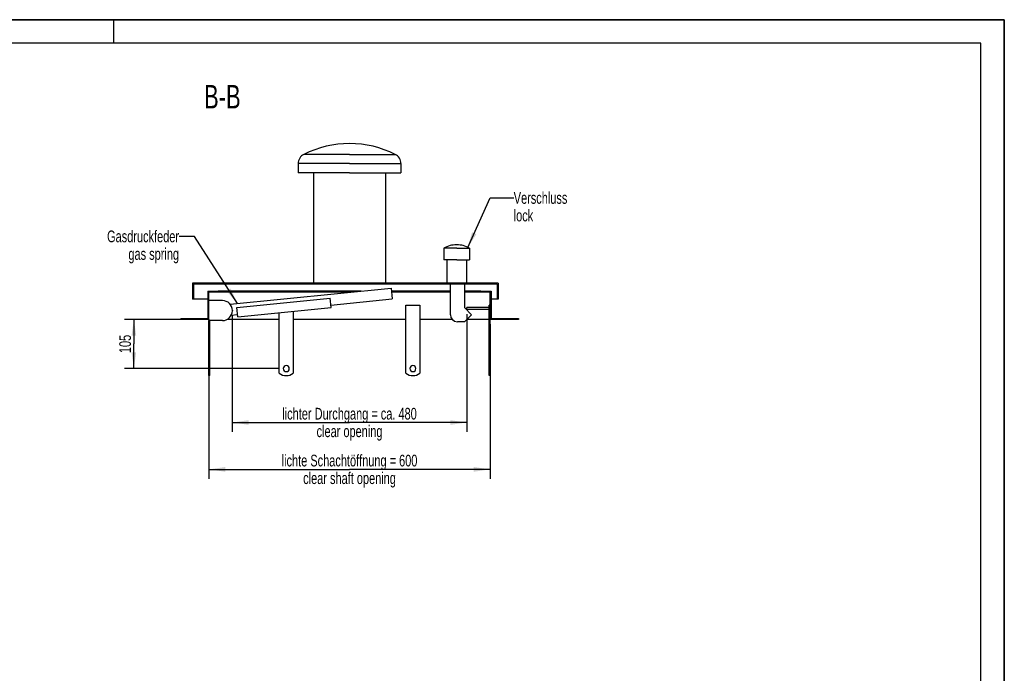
# Model space of a CAD drawing. Header units: millimetres. Extents: x 0 to 4200, y 0 to 2970.
# Tile 18 of 18: x 2100 to 4200, y 1576 to 2970. Entities that reach past the tile are written whole.
import ezdxf

# ---------------------------------------------------------------- set-up
doc = ezdxf.new("R2010")
doc.units = ezdxf.units.MM
doc.header["$LTSCALE"] = 231
doc.layers.get('0').update_dxf_attribs({"linetype": 'CONTINUOUS'})
for name, color, linetype in [('005_AXIS', 7, 'CONTINUOUS'), ('050_DIMENSIONING', 7, 'CONTINUOUS'), ('052_SYMBOLS', 7, 'CONTINUOUS'), ('053_NOTES', 7, 'CONTINUOUS')]:
    doc.layers.add(name, color=color, linetype=linetype)
doc.styles.get("Standard").update_dxf_attribs({"font": 'txt', "width": 0.7})
doc.dimstyles.new('DIMSTYLE_1', dxfattribs={"dimtxt": 25, "dimasz": 35, "dimexe": 2, "dimexo": 1, "dimtad": 1, "dimdec": 1, "dimtxsty": 'Standard', "dimblk": '_FILLED', "dimblk1": '_FILLED', "dimblk2": '_FILLED', "dimcen": 0.09, "dimazin": 2, "dimtp": 0.8, "dimtm": 0.8, "dimtfac": 1, "dimtdec": 1, "dimtofl": 0, "dimtmove": 0, "dimatfit": 3, "dimldrblk": '_FILLED', "dimfxl": 1, "dimtolj": 1, "dimarcsym": 0})
doc.dimstyles.new('DIMSTYLE_2', dxfattribs={"dimtxt": 25, "dimasz": 35, "dimexe": 2, "dimexo": 1, "dimtad": 1, "dimtxsty": 'Standard', "dimblk": '_FILLED', "dimblk1": '_FILLED', "dimblk2": '_FILLED', "dimcen": 0.09, "dimazin": 2, "dimtp": 0.3, "dimtm": 0.3, "dimtfac": 1, "dimtofl": 0, "dimtmove": 0, "dimatfit": 3, "dimldrblk": '_FILLED', "dimfxl": 1, "dimtolj": 1, "dimarcsym": 0})
doc.dimstyles.new('DIMSTYLE_3', dxfattribs={"dimtxt": 25, "dimasz": 35, "dimexe": 2, "dimexo": 1, "dimtad": 1, "dimtxsty": 'Standard', "dimblk": '_FILLED', "dimblk1": '_FILLED', "dimblk2": '_FILLED', "dimcen": 0.09, "dimazin": 2, "dimtp": 0.8, "dimtm": 0.8, "dimtfac": 1, "dimtofl": 0, "dimtmove": 0, "dimatfit": 3, "dimldrblk": '_FILLED', "dimfxl": 1, "dimtolj": 1, "dimarcsym": 0})
doc.dimstyles.get("Standard").update_dxf_attribs({"dimtxt": 25, "dimasz": 35, "dimexe": 2, "dimexo": 1, "dimtad": 1, "dimtxsty": 'Standard', "dimblk": '_FILLED', "dimblk1": '_FILLED', "dimblk2": '_FILLED', "dimcen": 0.09, "dimazin": 2, "dimtol": 1, "dimtp": 0.01, "dimtm": 0.01, "dimtfac": 1, "dimtofl": 0, "dimtmove": 0, "dimatfit": 3, "dimldrblk": '_FILLED', "dimfxl": 1, "dimtolj": 1, "dimarcsym": 0})

# ---------------------------------------------------------------- blocks, each defined once
blk = doc.blocks.new('_FILLED')
at = {"color": 0, "linetype": 'ByBlock'}
blk.add_solid([(0, 0), (-1, 0.143), (-1, -0.143)], dxfattribs=at)
blk = doc.blocks.new('*D5')
at = {"layer": '050_DIMENSIONING', "color": 2, "linetype": 'Continuous', "transparency": 16777216}
for p, q in [((2503.5, 2320.8), (2503.5, 1990.8)), ((3103.5, 2320.8), (3103.5, 1990.8)), ((2503.5, 2010.8), (2803.5, 2010.8)), ((3103.5, 2010.8), (2803.5, 2010.8))]:
    blk.add_line(p, q, dxfattribs=at)
at = {"layer": '050_DIMENSIONING', "color": 2, "linetype": 'Continuous', "transparency": 16777216, "xscale": 35, "yscale": 35, "zscale": 35, "rotation": 180}
blk.add_blockref('_FILLED', (2503.5, 2010.8), dxfattribs=at)
at = {"layer": '050_DIMENSIONING', "color": 2, "linetype": 'Continuous', "transparency": 16777216, "xscale": 35, "yscale": 35, "zscale": 35}
blk.add_blockref('_FILLED', (3103.5, 2010.8), dxfattribs=at)
at = {"layer": '050_DIMENSIONING', "color": 2, "linetype": 'Continuous', "transparency": 16777216, "insert": (2803.5, 2042.1), "char_height": 25, "width": 696.786, "attachment_point": 2, "line_spacing_factor": 0.9}
blk.add_mtext('lichte Schachtöffnung = 600\\Pclear shaft opening', dxfattribs=at)
blk = doc.blocks.new('*D8')
at = {"layer": '050_DIMENSIONING', "color": 2, "linetype": 'Continuous', "transparency": 16777216}
for p, q in [((2553.5, 2339.3), (2553.5, 2090.8)), ((3053.5, 2341.8), (3053.5, 2090.8)), ((2553.5, 2110.8), (2803.5, 2110.8)), ((3053.5, 2110.8), (2803.5, 2110.8))]:
    blk.add_line(p, q, dxfattribs=at)
at = {"layer": '050_DIMENSIONING', "color": 2, "linetype": 'Continuous', "transparency": 16777216, "xscale": 35, "yscale": 35, "zscale": 35, "rotation": 180}
blk.add_blockref('_FILLED', (2553.5, 2110.8), dxfattribs=at)
at = {"layer": '050_DIMENSIONING', "color": 2, "linetype": 'Continuous', "transparency": 16777216, "xscale": 35, "yscale": 35, "zscale": 35}
blk.add_blockref('_FILLED', (3053.5, 2110.8), dxfattribs=at)
at = {"layer": '050_DIMENSIONING', "color": 2, "linetype": 'Continuous', "transparency": 16777216, "insert": (2803.5, 2142.1), "char_height": 25, "width": 709.821, "attachment_point": 2, "line_spacing_factor": 0.9}
blk.add_mtext('lichter Durchgang = ca. 480\\Pclear opening', dxfattribs=at)
blk = doc.blocks.new('*D9')
at = {"layer": '050_DIMENSIONING', "color": 2, "linetype": 'Continuous', "transparency": 16777216}
for p, q in [((2493.5, 2330.8), (2323.5, 2330.8)), ((2343.5, 2330.8), (2343.5, 2278.3)), ((2343.5, 2225.8), (2343.5, 2278.3)), ((2652, 2225.8), (2323.5, 2225.8))]:
    blk.add_line(p, q, dxfattribs=at)
at = {"layer": '050_DIMENSIONING', "color": 2, "linetype": 'Continuous', "transparency": 16777216, "xscale": 35, "yscale": 35, "zscale": 35}
for p, rotation in [((2343.5, 2330.8), 90), ((2343.5, 2225.8), 270)]:
    blk.add_blockref('_FILLED', p, dxfattribs=dict(at, rotation=rotation))
at = {"layer": '050_DIMENSIONING', "color": 2, "linetype": 'Continuous', "transparency": 16777216, "insert": (2312.3, 2278.3), "char_height": 25, "width": 77.679, "attachment_point": 2, "rotation": 90, "line_spacing_factor": 0.9}
blk.add_mtext('105', dxfattribs=at)

msp = doc.modelspace()

# ---------------------------------------------------------------- hatches: boundary and pattern name
at = {"linetype": 'Continuous'}
h = msp.add_hatch(dxfattribs=at)
h.set_pattern_fill('B', color=2, scale=26.054165, angle=45, style=0, pattern_type=0)
h.set_pattern_definition([(45, (0, 0), (-18.42308, 18.42308), [])])
h.paths.add_polyline_path([(3163.544, 2330.794), (3103.544, 2330.794), (3103.544, 2388.794), (3083.544, 2388.794), (3083.544, 2390.794), (3105.544, 2390.794), (3105.544, 2332.794), (3163.544, 2332.794)])
edge = h.paths.add_edge_path()
edge.add_line((2503.544, 2330.794), (2443.544, 2330.794))
edge.add_line((2443.544, 2332.794), (2443.544, 2330.794))
edge.add_line((2443.544, 2332.794), (2501.544, 2332.794))
edge.add_line((2501.544, 2390.794), (2501.544, 2332.794))
edge.add_line((2501.544, 2390.794), (2523.544, 2390.794))
edge.add_line((2523.544, 2388.794), (2523.544, 2390.794))
edge.add_line((2523.544, 2388.794), (2503.544, 2388.794))
edge.add_line((2503.544, 2330.794), (2503.544, 2388.794))
edge = h.paths.add_edge_path()
edge.add_line((3120.544, 2373.794), (3118.544, 2373.794))
edge.add_line((3118.544, 2405.794), (3118.544, 2373.794))
edge.add_line((3118.544, 2405.794), (2470.544, 2405.794))
edge.add_line((2470.544, 2405.794), (2470.544, 2373.794))
edge.add_line((2470.544, 2373.794), (2468.544, 2373.794))
edge.add_line((2468.544, 2407.794), (2468.544, 2373.794))
edge.add_line((3120.544, 2407.794), (2468.544, 2407.794))
edge.add_line((3120.544, 2407.794), (3120.544, 2373.794))

# ---------------------------------------------------------------- linework, layer by layer
at = {"color": 7, "linetype": 'Continuous'}
for p, q in [((0, 2970), (4200, 2970)), ((4200, 0), (4200, 2970)), ((2694.044, 2663.184), (2694.044, 2643.184)), ((2913.044, 2663.184), (2913.044, 2643.184)), ((2726.544, 2643.184), (2726.544, 2407.794)), ((2880.544, 2643.184), (2880.544, 2407.794)), ((3004.494, 2482.794), (3004.494, 2457.794)), ((3059.494, 2482.794), (3059.494, 2457.794)), ((3010.794, 2457.794), (3010.794, 2407.794)), ((3053.194, 2457.794), (3053.194, 2407.794)), ((2468.544, 2407.794), (2468.544, 2373.794)), ((2570.429, 2407.794), (2468.544, 2407.794)), ((2470.544, 2405.794), (2470.544, 2373.794)), ((3118.544, 2405.794), (2470.544, 2405.794)), ((2548.952, 2362.892), (2892.4, 2397.237)), ((2706.794, 2407.794), (2570.429, 2407.794)), ((2897.658, 2407.794), (2706.794, 2407.794)), ((2892.4, 2397.237), (2894.688, 2374.351)), ((3020.435, 2407.794), (2897.658, 2407.794)), ((3018.544, 2340.794), (3018.544, 2405.794)), ((3120.544, 2407.794), (3020.435, 2407.794)), ((3048.544, 2405.794), (3048.544, 2355.794)), ((3076.044, 2407.794), (3076.044, 2407.894)), ((3076.044, 2407.894), (3098.044, 2407.894)), ((3098.044, 2407.794), (3098.044, 2407.894)), ((3098.044, 2407.894), (3098.06, 2407.894)), ((3098.06, 2407.894), (3098.194, 2407.894)), ((3098.194, 2407.894), (3098.419, 2407.894)), ((3098.419, 2407.794), (3098.419, 2407.894)), ((3100.044, 2407.794), (3100.044, 2407.894)), ((3100.044, 2407.894), (3112.044, 2407.894)), ((3112.044, 2407.794), (3112.044, 2407.894)), ((3113.459, 2407.794), (3113.459, 2407.894)), ((3113.459, 2407.794), (3113.459, 2407.894)), ((3113.459, 2407.894), (3113.544, 2407.894)), ((3113.544, 2407.794), (3113.544, 2407.894)), ((3113.544, 2407.894), (3118.544, 2407.894)), ((3118.544, 2407.794), (3118.544, 2407.894)), ((3118.544, 2407.894), (3118.574, 2407.894)), ((3118.544, 2405.794), (3118.544, 2373.794)), ((3118.574, 2407.894), (3118.629, 2407.894)), ((3118.629, 2407.794), (3118.629, 2407.894)), ((3118.629, 2407.794), (3118.629, 2407.894)), ((3120.544, 2407.794), (3120.544, 2373.794)), ((2470.544, 2373.794), (2468.544, 2373.794)), ((2501.544, 2373.794), (2470.544, 2373.794)), ((2501.544, 2390.794), (2501.544, 2332.794)), ((2501.544, 2390.794), (2523.544, 2390.794)), ((2503.544, 2330.794), (2503.544, 2388.794)), ((2523.544, 2388.794), (2503.544, 2388.794)), ((2523.544, 2388.794), (2523.544, 2390.794)), ((2827.97, 2390.794), (2523.544, 2390.794)), ((2807.97, 2388.794), (2523.544, 2388.794)), ((2563.146, 2355.769), (2762.154, 2375.67)), ((2764.144, 2355.769), (2762.154, 2375.67)), ((2763.597, 2361.242), (2894.688, 2374.351)), ((3018.544, 2390.794), (2893.044, 2390.794)), ((3018.544, 2388.794), (2893.244, 2388.794)), ((3083.544, 2390.794), (3048.544, 2390.794)), ((3083.544, 2388.794), (3048.544, 2388.794)), ((3083.544, 2390.794), (3105.544, 2390.794)), ((3083.544, 2388.794), (3083.544, 2390.794)), ((3103.544, 2388.794), (3083.544, 2388.794)), ((3103.544, 2330.794), (3103.544, 2388.794)), ((3105.544, 2390.794), (3105.544, 2332.794)), ((3118.544, 2373.794), (3105.544, 2373.794)), ((3120.544, 2373.794), (3118.544, 2373.794)), ((2532.544, 2370.794), (2503.544, 2370.794)), ((2565.136, 2335.868), (2563.146, 2355.769)), ((2565.136, 2335.868), (2764.144, 2355.769)), ((3048.544, 2355.794), (3063.544, 2340.794)), ((3101.544, 2355.794), (3053.544, 2355.794)), ((3053.544, 2351.794), (3053.544, 2355.794)), ((3103.544, 2360.794), (3101.544, 2360.794)), ((3101.544, 2215.794), (3101.544, 2360.794)), ((2443.544, 2332.794), (2443.544, 2330.794)), ((2443.544, 2332.794), (2501.544, 2332.794)), ((2551.375, 2340.02), (2564.589, 2341.341)), ((2553.544, 2349.794), (2553.544, 2349.294)), ((3063.544, 2340.794), (3048.544, 2325.794)), ((3101.544, 2351.794), (3053.544, 2351.794)), ((3105.544, 2332.794), (3163.544, 2332.794)), ((3163.544, 2332.794), (3163.544, 2330.794)), ((2503.544, 2330.794), (2443.544, 2330.794)), ((2503.544, 2330.794), (2503.544, 2328.294)), ((2532.544, 2328.294), (2503.544, 2328.294)), ((3048.544, 2325.794), (3033.544, 2325.794)), ((3103.544, 2215.794), (3103.544, 2330.794)), ((3163.544, 2330.794), (3103.544, 2330.794)), ((2505.544, 2210.794), (2503.544, 2210.794)), ((3101.544, 2210.794), (3101.544, 2215.794)), ((3103.544, 2215.794), (3101.544, 2215.794)), ((3103.544, 2210.794), (3101.544, 2210.794)), ((3103.544, 2210.794), (3103.544, 2215.794))]:
    msp.add_line(p, q, dxfattribs=at)
at = {"color": 3, "linetype": 'Continuous'}
for p, q in [((4200, 2970), (0, 2970)), ((2300, 2970), (2300, 2920)), ((4200, 2970), (4200, 0))]:
    msp.add_line(p, q, dxfattribs=at)
at = {"color": 5, "linetype": 'Continuous'}
for p, q in [((4150, 2920), (50, 2920)), ((4150, 50), (4150, 2920))]:
    msp.add_line(p, q, dxfattribs=at)
at = {"color": 9, "linetype": 'Continuous'}
msp.add_line((3098.194, 2407.794), (3098.194, 2407.894), dxfattribs=at)
at = {"color": 7, "linetype": 'Continuous'}
for centre, radius, start, end in [((2803.917, 2486.694), 219.1, 90.097614, 116.494503), ((2803.171, 2486.694), 219.1, 63.505497, 89.902386), ((2715.944, 2663.184), 21.9, 116.494503, 180), ((2891.144, 2663.184), 21.9, 0, 63.505497), ((3031.994, 2432.296), 57.5, 90, 118.571878), ((3031.994, 2432.296), 57.5, 61.428122, 90), ((2532.544, 2349.794), 21, 0, 90), ((2532.544, 2349.294), 21, 270, 360), ((3033.544, 2340.794), 15, 180, 270)]:
    msp.add_arc(centre, radius, start, end, dxfattribs=at)
at = {"layer": '005_AXIS', "color": 9, "linetype": 'Continuous'}
for p, q in [((2803.544, 2682.784), (2706.174, 2682.784)), ((2803.544, 2682.784), (2900.914, 2682.784)), ((2803.544, 2663.184), (2694.044, 2663.184)), ((2803.544, 2663.184), (2913.044, 2663.184))]:
    msp.add_line(p, q, dxfattribs=at)
at = {"layer": '005_AXIS', "color": 7, "linetype": 'Continuous'}
for p, q in [((2726.544, 2643.184), (2694.044, 2643.184)), ((2803.544, 2643.184), (2726.544, 2643.184)), ((2803.544, 2643.184), (2880.544, 2643.184)), ((2880.544, 2643.184), (2913.044, 2643.184)), ((3031.994, 2482.794), (3004.494, 2482.794)), ((3031.994, 2482.794), (3059.494, 2482.794)), ((3010.794, 2457.794), (3004.494, 2457.794)), ((3031.994, 2457.794), (3010.794, 2457.794)), ((3031.994, 2457.794), (3053.194, 2457.794)), ((3053.194, 2457.794), (3059.494, 2457.794)), ((2923.544, 2360.794), (2953.544, 2360.794)), ((2923.544, 2215.794), (2923.544, 2360.794)), ((2953.544, 2360.794), (2953.544, 2215.794)), ((2653.544, 2215.794), (2653.544, 2344.709)), ((2683.544, 2347.709), (2683.544, 2215.794)), ((2503.544, 2215.794), (2503.544, 2328.294)), ((2505.544, 2215.794), (2505.544, 2328.294)), ((2653.544, 2330.794), (2542.471, 2330.794)), ((2923.544, 2330.794), (2683.544, 2330.794)), ((3022.374, 2330.794), (2953.544, 2330.794)), ((3101.544, 2330.794), (3053.544, 2330.794)), ((2503.544, 2210.794), (2503.544, 2215.794)), ((2503.544, 2215.794), (2505.544, 2215.794)), ((2505.544, 2210.794), (2505.544, 2215.794))]:
    msp.add_line(p, q, dxfattribs=at)
for centre, radius, start, end in [((2668.544, 2225.794), 6.5, 0, 180), ((2938.544, 2225.794), 6.5, 0, 180), ((2668.544, 2235.794), 25, 233.130102, 306.869898), ((2668.544, 2225.794), 6.5, 180, 360), ((2938.544, 2235.794), 25, 233.130102, 306.869898), ((2938.544, 2225.794), 6.5, 180, 360)]:
    msp.add_arc(centre, radius, start, end, dxfattribs=at)

# ---------------------------------------------------------------- texts
at = {"layer": '052_SYMBOLS', "color": 2, "linetype": 'Continuous', "insert": (2571.265, 2830.794), "char_height": 50, "width": 171.42857, "attachment_point": 3, "line_spacing_factor": 0.9}
msp.add_mtext('B-B', dxfattribs=at)
at = {"layer": '053_NOTES', "color": 2, "linetype": 'Continuous', "char_height": 25, "line_spacing_factor": 0.9}
for s, insert, width, attachment_point in [('Verschluss\\Plock', (3153.655, 2602.296), 266.07143, 1), ('Gasdruckfeder\\Pgas spring', (2439.867, 2520.294), 344.64286, 3)]:
    msp.add_mtext(s, dxfattribs=dict(at, insert=insert, width=width, attachment_point=attachment_point))

# ---------------------------------------------------------------- dimensions: what is measured, and where the dimension line sits
at = {"layer": '050_DIMENSIONING', "color": 2, "linetype": 'Continuous'}
dim = msp.add_linear_dim(base=(2553.544, 2110.806), p1=(3053.544, 2342.794), p2=(2553.544, 2340.294), angle=180, text='lichter Durchgang = ca. <>\\Pclear opening', dimstyle='DIMSTYLE_3', dxfattribs=at)
dim.commit()
dim.dimension.update_dxf_attribs({"geometry": '*D8', "text_midpoint": (2803.544, 2110.806), "dimtype": 160})
dim = msp.add_linear_dim(base=(2343.544, 2225.794), p1=(2494.544, 2330.794), p2=(2653.044, 2225.794), angle=270, dimstyle='DIMSTYLE_2', dxfattribs=at)
dim.commit()
dim.dimension.update_dxf_attribs({"geometry": '*D9', "text_midpoint": (2343.544, 2274.723), "dimtype": 160})
dim = msp.add_linear_dim(base=(3103.544, 2010.806), p1=(2503.544, 2321.794), p2=(3103.544, 2321.794), text='lichte Schachtöffnung = <>\\Pclear shaft opening', dimstyle='DIMSTYLE_1', dxfattribs=at)
dim.commit()
dim.dimension.update_dxf_attribs({"geometry": '*D5', "text_midpoint": (2803.544, 2010.806), "dimtype": 160})

# ---------------------------------------------------------------- leaders
at = {"layer": '053_NOTES', "color": 2, "linetype": 'Continuous', "annotation_type": 0, "has_hookline": 1, "hookline_direction": 1}
for points, text_width in [([(3054.97, 2482.794), (3103.655, 2589.796), (3153.655, 2589.796)], 166.695), ([(2564.512, 2364.448), (2473.099, 2507.794), (2439.867, 2507.794)], 221.995)]:
    msp.add_leader(points, dimstyle='Standard', override={"dimtad": 0}, dxfattribs=dict(at, text_width=text_width))

doc.saveas('drawing.dxf')
